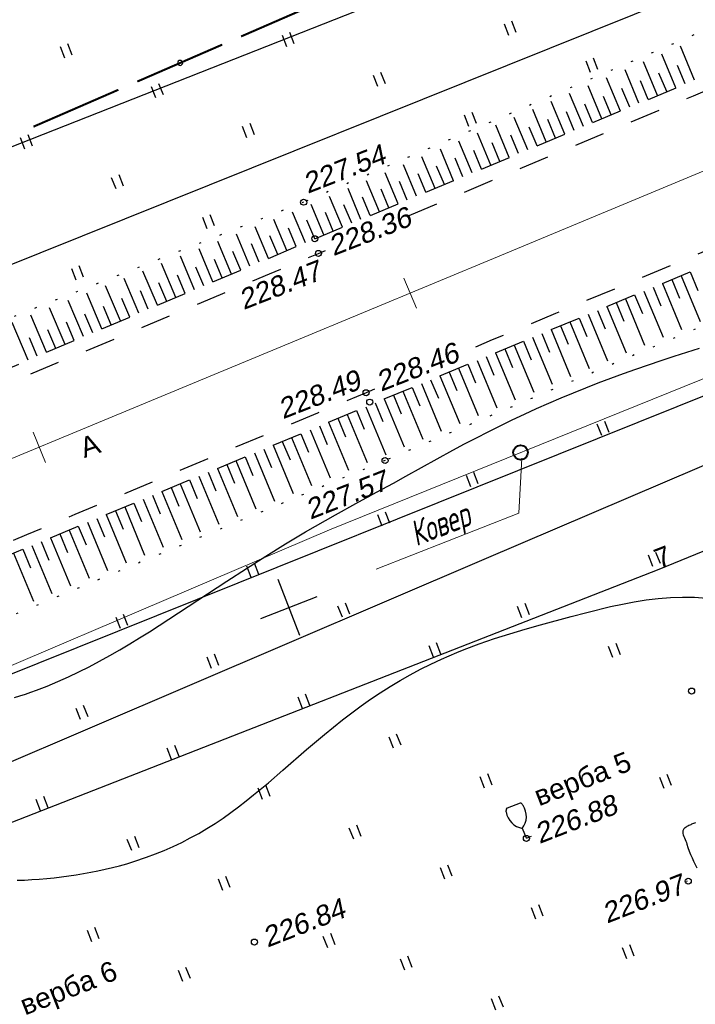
# Model space of a CAD drawing. Header units: millimetres. Extents: x -10 to 1169, y 1 to 1686.
# Tile 191 of 224: x 798 to 832, y 1158 to 1207. Entities that reach past the tile are written whole.
import ezdxf
from ezdxf.enums import TextEntityAlignment as Align
from ezdxf.lldxf.tags import DXFTag

# ---------------------------------------------------------------- set-up
doc = ezdxf.new("R2010")
doc.units = ezdxf.units.MM
for name, pattern in [('ADOT1', [1, 0, -1]), ('AHIDDEN2', [3, 1.5, -1.5]), ('CONTI', [0]), ('PHANTOM2', [1.25, 0.625, -0.125, 0.125, -0.125, 0.125, -0.125])]:
    doc.linetypes.add(name, pattern=pattern)
for name, color, linetype in [('CONTURS', 7, 'Continuous'), ('COORDS', 7, 'Continuous'), ('GPR_PICK', 7, 'Continuous'), ('IZOLINES', 32, 'Continuous'), ('PDIGIT', 170, 'Continuous'), ('PICKETS', 7, 'Continuous'), ('ОБЪЕКТЫ_АВТОДОРОГ', 7, 'Continuous'), ('УЧАСТКИ', 7, 'Continuous')]:
    doc.layers.add(name, color=color, linetype=linetype)
doc.layers.add('СВЯЗЬ', color=170, linetype='Связь', lineweight=30)
doc.styles.add('GPR', font='isocpeui.ttf', dxfattribs={"width": 0.8})
doc.styles.get("Standard").update_dxf_attribs({"font": 'arial.ttf'})
tags = doc.linetypes.add('газ', pattern='A,42.7,-5.08,["Г",Standard,S=2.54,R=0,X=-2.54,Y=-1.27],-3.81', length=51.59).pattern_tags.tags
tags[6] = DXFTag(74, 10)
doc.linetypes.add('Связь', pattern='A,12.5,[130,ltypeshp.shx,S=1,R=-30,X=0,Y=0.9],1,[130,ltypeshp.shx,S=1,R=-30,X=0,Y=0.9],1,[130,ltypeshp.shx,S=1,R=-30,X=0,Y=0.9],4.5', length=19)

# ---------------------------------------------------------------- blocks, each defined once
blk = doc.blocks.new('401')
at = {"layer": 'CONTURS'}
for p, q in [((0, 0), (0, 1.2)), ((0.8, 0), (0.8, 1.2))]:
    blk.add_line(p, q, dxfattribs=at)
blk = doc.blocks.new('133')
at = {"layer": 'CONTURS', "color": 7, "linetype": 'Continuous', "const_width": 0.2}
for points in [[(-11, 0), (-2, 0)], [(0, 0), (9, 0)]]:
    blk.add_lwpolyline(points, dxfattribs=at)
at = {"layer": 'CONTURS', "color": 7, "linetype": 'Continuous', "const_width": 0.5}
blk.add_lwpolyline([(-6.791, -0.003, 1), (-6.291, -0.003, 1)], format="xyb", close=True, dxfattribs=at)
blk = doc.blocks.new('390_2')
at = {"layer": 'CONTURS', "color": 7}
for p, q in [((0.699, 3.473), (-0.691, 3.473)), ((0.002, 1.058), (0.002, 0.029)), ((0.018, -0.002), (0.579, -0.002))]:
    blk.add_line(p, q, dxfattribs=at)
at = {"layer": 'CONTURS', "color": 7, "linetype": 'Continuous'}
for centre, radius, start, end in [((1.009, 2.723), 1.954, 167.2459, 239.37602), ((-19.937, 7.463), 19.521, 347.2459, 347.69834), ((-0.649, 3.258), 0.22, 101.94077, 167.69834), ((-0.691, 3.454), 0.0195, 90, 101.94077), ((-1.009, 2.723), 1.954, 300.62398, 12.7541), ((0.649, 3.258), 0.22, 12.30166, 76.96726), ((19.936, 7.463), 19.521, 192.30166, 192.7541)]:
    blk.add_arc(centre, radius, start, end, dxfattribs=at)
blk = doc.blocks.new('пкк')
at = {"layer": 'ОБЪЕКТЫ_АВТОДОРОГ', "lineweight": 15, "ltscale": 200}
blk.add_line((-0.011, -0.822), (-0.008, 0.805), dxfattribs=at)

msp = doc.modelspace()

# ---------------------------------------------------------------- linework, layer by layer
at = {"linetype": 'Continuous', "lineweight": 40}
msp.add_circle((823.30541, 1185.16039), 0.36213, dxfattribs=at)
at = {"layer": 'CONTURS', "color": 1, "linetype": 'газ', "lineweight": 15}
for p, q in [((813.78199, 1181.31461), (1023.98464, 1266.14331)), ((784.66589, 1168.88514), (813.78199, 1181.31461))]:
    msp.add_line(p, q, dxfattribs=at)
at = {"layer": 'CONTURS', "lineweight": -2}
for p, q in [((831.96699, 1203.70008), (831.26266, 1205.38631)), ((831.04424, 1203.31467), (830.34348, 1204.99239)), ((830.1215, 1202.92925), (829.42429, 1204.59846)), ((831.50561, 1203.50737), (831.12019, 1204.43011)), ((828.27601, 1202.15842), (827.58591, 1203.81061)), ((829.19876, 1202.54383), (828.5051, 1204.20454)), ((830.58287, 1203.12196), (830.19745, 1204.0447)), ((827.35327, 1201.773), (826.66672, 1203.41668)), ((828.73739, 1202.35112), (828.35197, 1203.27387)), ((829.66013, 1202.73654), (829.27471, 1203.65928)), ((826.43053, 1201.38758), (825.74753, 1203.02276)), ((827.81464, 1201.96571), (827.42922, 1202.88845)), ((825.50779, 1201.00217), (824.82833, 1202.62883)), ((826.8919, 1201.58029), (826.50648, 1202.50303)), ((823.6623, 1200.23134), (822.98994, 1201.84097)), ((824.58504, 1200.61675), (823.90914, 1202.2349)), ((825.96916, 1201.19488), (825.58373, 1202.11762)), ((822.73956, 1199.84592), (822.07073, 1201.44704)), ((824.12367, 1200.42404), (823.73824, 1201.34678)), ((825.04641, 1200.80946), (824.66099, 1201.7322)), ((821.81681, 1199.4605), (821.15152, 1201.0531)), ((823.20093, 1200.03863), (822.81549, 1200.96136)), ((820.89407, 1199.07509), (820.23229, 1200.65916)), ((822.27819, 1199.65321), (821.89273, 1200.57594)), ((819.04859, 1198.30426), (818.39377, 1199.87125)), ((819.97133, 1198.68967), (819.31305, 1200.26521)), ((821.35544, 1199.2678), (820.96997, 1200.19052)), ((818.12584, 1197.91884), (817.47445, 1199.47727)), ((819.50996, 1198.49696), (819.12441, 1199.41965)), ((820.4327, 1198.88238), (820.0472, 1199.80509)), ((817.2031, 1197.53342), (816.55507, 1199.08326)), ((818.58721, 1198.11155), (818.20161, 1199.03421)), ((816.28036, 1197.14801), (815.6356, 1198.68921)), ((817.66447, 1197.72613), (817.27877, 1198.64875)), ((814.43487, 1196.37717), (813.79614, 1197.9009)), ((815.35761, 1196.76259), (814.71598, 1198.2951)), ((815.81899, 1196.9553), (815.43292, 1197.87777)), ((816.74173, 1197.34071), (816.35588, 1198.26328)), ((813.51213, 1195.99176), (812.87599, 1197.50656)), ((814.89624, 1196.56988), (814.50984, 1197.49221)), ((812.59032, 1195.60411), (811.94742, 1197.13089)), ((813.9735, 1196.18447), (813.5866, 1197.10659)), ((811.66943, 1195.2143), (811.01593, 1196.76348)), ((813.05123, 1195.79793), (812.66359, 1196.71974)), ((809.82764, 1194.43468), (809.15381, 1196.02902)), ((810.74853, 1194.82449), (810.08476, 1196.39621)), ((811.20898, 1195.01939), (810.82012, 1195.94069)), ((812.12987, 1195.4092), (811.7415, 1196.3307)), ((808.90674, 1194.04487), (808.223, 1195.66188)), ((810.28808, 1194.62958), (809.89891, 1195.55075)), ((807.06495, 1193.26525), (806.36168, 1194.92772)), ((807.98584, 1193.65506), (807.2923, 1195.29479)), ((809.36719, 1194.23977), (808.97781, 1195.16085)), ((806.14405, 1192.87544), (805.43111, 1194.56069)), ((808.44629, 1193.84996), (808.05679, 1194.77099)), ((805.22316, 1192.48563), (804.50061, 1194.19367)), ((806.6045, 1193.07035), (806.21489, 1193.99133)), ((807.5254, 1193.46016), (807.13582, 1194.38115)), ((831.29413, 1193.96194), (832.24445, 1191.67442)), ((831.75587, 1194.15376), (832.13952, 1193.23028)), ((803.38137, 1191.70601), (802.63982, 1193.45972)), ((804.30226, 1192.09582), (803.57018, 1193.82668)), ((805.68361, 1192.68054), (805.294, 1193.60152)), ((830.37065, 1193.57829), (831.32358, 1191.28449)), ((830.83239, 1193.77012), (831.21604, 1192.84664)), ((802.46047, 1191.3162), (801.70958, 1193.09281)), ((804.76271, 1192.29073), (804.37314, 1193.21172)), ((828.98543, 1193.00283), (829.36907, 1192.07935)), ((829.44717, 1193.19465), (830.40271, 1190.89455)), ((829.90891, 1193.38647), (830.29255, 1192.46299)), ((801.53958, 1190.92639), (800.7795, 1192.72596)), ((803.84181, 1191.90092), (803.45231, 1192.82194)), ((828.06195, 1192.61918), (828.44559, 1191.6957)), ((828.52369, 1192.811), (829.48184, 1190.50462)), ((799.69779, 1190.14677), (798.92019, 1191.99259)), ((800.61868, 1190.53658), (799.84967, 1192.3592)), ((802.00002, 1191.1213), (801.61083, 1192.04245)), ((802.92092, 1191.51111), (802.53154, 1192.43218)), ((826.67673, 1192.04371), (827.6401, 1189.72475)), ((827.13847, 1192.23554), (827.52211, 1191.31206)), ((827.60021, 1192.42736), (828.56097, 1190.11468)), ((798.77689, 1189.75696), (797.99125, 1191.62618)), ((801.07913, 1190.73149), (800.69022, 1191.65276)), ((825.75324, 1191.66007), (826.71924, 1189.33481)), ((826.21499, 1191.85189), (826.59863, 1190.92841)), ((800.15823, 1190.34168), (799.76975, 1191.26313)), ((824.36802, 1191.0846), (824.75167, 1190.16112)), ((824.82976, 1191.27642), (825.79837, 1188.94488)), ((825.2915, 1191.46825), (825.67515, 1190.54477)), ((799.23734, 1189.95187), (798.84949, 1190.87359)), ((823.44454, 1190.70096), (823.82819, 1189.77748)), ((823.90628, 1190.89278), (824.8775, 1188.55495)), ((822.05932, 1190.12549), (823.03576, 1187.77508)), ((822.52106, 1190.31731), (822.90471, 1189.39383)), ((822.9828, 1190.50913), (823.95663, 1188.16501)), ((820.6741, 1189.55002), (821.05775, 1188.62654)), ((821.13584, 1189.74184), (822.1149, 1187.38514)), ((821.59758, 1189.93367), (821.98123, 1189.01019)), ((819.75062, 1189.16638), (820.13427, 1188.24289)), ((820.21236, 1189.3582), (821.19403, 1186.99521)), ((818.3654, 1188.59091), (819.35229, 1186.21534)), ((818.82714, 1188.78273), (819.21079, 1187.85925)), ((819.28888, 1188.97455), (820.27316, 1186.60527)), ((817.44192, 1188.20726), (818.43142, 1185.8254)), ((817.90366, 1188.39908), (818.28731, 1187.4756)), ((816.0567, 1187.63179), (816.44034, 1186.70831)), ((816.51844, 1187.82362), (817.51056, 1185.43547)), ((816.98018, 1188.01544), (817.36382, 1187.09196)), ((815.13322, 1187.24815), (815.51686, 1186.32467)), ((815.59496, 1187.43997), (816.58969, 1185.04553)), ((813.748, 1186.67268), (814.74317, 1184.27717)), ((814.20974, 1186.8645), (814.59338, 1185.94102)), ((814.67148, 1187.05633), (815.66661, 1184.66092)), ((812.82452, 1186.28904), (813.81974, 1183.89342)), ((813.28626, 1186.48086), (813.6699, 1185.55738)), ((811.4393, 1185.71357), (811.82294, 1184.79009)), ((811.90104, 1185.90539), (812.8963, 1183.50967)), ((812.36278, 1186.09721), (812.74642, 1185.17373)), ((810.05408, 1185.1381), (811.04942, 1182.74218)), ((810.51582, 1185.32992), (810.89946, 1184.40644)), ((810.97756, 1185.52175), (811.97286, 1183.12592)), ((809.13059, 1184.75446), (810.12599, 1182.35843)), ((809.59233, 1184.94628), (809.97598, 1184.0228)), ((807.74537, 1184.17899), (808.12902, 1183.25551)), ((808.20711, 1184.37081), (809.20255, 1181.97468)), ((808.66885, 1184.56263), (809.0525, 1183.63915)), ((806.82189, 1183.79534), (807.20554, 1182.87186)), ((807.28363, 1183.98717), (808.27911, 1181.59093)), ((805.43667, 1183.21988), (806.43224, 1180.82343)), ((805.89841, 1183.4117), (806.28206, 1182.48822)), ((806.36015, 1183.60352), (807.35567, 1181.20718)), ((804.51319, 1182.83623), (805.5088, 1180.43968)), ((804.97493, 1183.02805), (805.35858, 1182.10457)), ((803.12797, 1182.26076), (803.51162, 1181.33728)), ((803.58971, 1182.45259), (804.58536, 1180.05594)), ((804.05145, 1182.64441), (804.4351, 1181.72093)), ((802.20449, 1181.87712), (802.58814, 1180.95364)), ((802.66623, 1182.06894), (803.66192, 1179.67219)), ((800.81927, 1181.30165), (801.81505, 1178.90469)), ((801.28101, 1181.49347), (801.66465, 1180.56999)), ((801.74275, 1181.68529), (802.73848, 1179.28844)), ((799.43405, 1180.72618), (799.81769, 1179.8027)), ((799.89579, 1180.918), (800.89161, 1178.52094)), ((800.35753, 1181.10983), (800.74117, 1180.18635)), ((798.51057, 1180.34254), (798.89421, 1179.41906)), ((798.97231, 1180.53436), (799.96817, 1178.13719)), ((798.04883, 1180.15071), (799.04473, 1177.75344))]:
    msp.add_line(p, q, dxfattribs=at)
at = {"layer": 'CONTURS', "linetype": 'CONTI', "lineweight": 15}
for p, q in [((823.36246, 1184.86965), (823.2223, 1182.13637)), ((823.2223, 1182.13637), (816.11165, 1179.35697))]:
    msp.add_line(p, q, dxfattribs=at)
at = {"layer": 'CONTURS', "linetype": 'ADOT1'}
for points in [[(910.30687, 1238.43571), (888.95953, 1229.62229), (865.36474, 1220.16123), (843.05025, 1210.70995), (812.50296, 1197.61868), (787.99718, 1187.95292)], [(913.77551, 1226.27928), (893.83223, 1216.75525), (869.78498, 1206.55366), (848.20904, 1198.16303), (816.55641, 1184.75996), (792.33103, 1174.69273)]]:
    msp.add_lwpolyline(points, dxfattribs=at)
at = {"layer": 'CONTURS', "linetype": 'AHIDDEN2'}
for points in [[(788.64704, 1185.46906), (813.05836, 1195.80223), (844.01907, 1208.73406), (866.09174, 1218.01567), (889.55861, 1227.76278), (910.81169, 1236.5866)], [(791.58446, 1177.4652), (847.29016, 1200.60723), (868.59887, 1209.6321), (892.47416, 1219.41109), (913.32802, 1228.12181)]]:
    msp.add_lwpolyline(points, dxfattribs=at)
at = {"layer": 'CONTURS', "linetype": 'AHIDDEN2', "flags": 128}
for points in [[(817.75196, 1196.96489), (819.46621, 1197.6848), (822.57824, 1198.99293), (825.69019, 1200.30123), (828.80242, 1201.60886), (831.91528, 1202.91498), (835.02911, 1204.21875), (838.14427, 1205.51931), (839.6292, 1206.137)], [(847.36192, 1201.37576), (847.03908, 1201.24134), (843.89574, 1199.93219), (840.75249, 1198.62284), (837.60934, 1197.31325), (834.46631, 1196.00336), (831.32341, 1194.69315), (828.18068, 1193.38256), (825.03811, 1192.07156), (821.89574, 1190.76011), (820.31923, 1190.10186)], [(793.37484, 1186.75029), (793.71894, 1186.89448), (796.15905, 1187.91696), (798.59918, 1188.93936), (801.03934, 1189.96171), (803.47952, 1190.98399), (805.91974, 1192.00621), (808.35998, 1193.02836), (810.80024, 1194.05045), (813.24054, 1195.07247), (813.59722, 1195.22201)], [(816.03007, 1188.31045), (815.61163, 1188.13566), (813.19513, 1187.12579), (810.77873, 1186.11566), (808.36244, 1185.10527), (805.94625, 1184.09462), (803.53018, 1183.0837), (801.11422, 1182.07253), (798.69837, 1181.06109), (796.28262, 1180.04939), (793.86699, 1179.03743), (791.45146, 1178.02521)]]:
    msp.add_lwpolyline(points, dxfattribs=at)
at = {"layer": 'CONTURS', "color": 34, "linetype": 'Continuous', "flags": 128}
msp.add_lwpolyline([(832.00761, 1166.73011), (831.95971, 1166.71227), (831.91254, 1166.6933), (831.86654, 1166.67372), (831.82215, 1166.65404), (831.77673, 1166.63366), (831.7294, 1166.61217), (831.68125, 1166.58946), (831.63334, 1166.56545), (831.58676, 1166.54003), (831.54257, 1166.5131), (831.50186, 1166.48457), (831.46569, 1166.45433), (831.43514, 1166.42229), (831.41128, 1166.38834), (831.38962, 1166.33184), (831.38374, 1166.2687), (831.39098, 1166.20013), (831.40867, 1166.12733), (831.43413, 1166.05153), (831.46471, 1165.97392), (831.49772, 1165.89573), (831.53051, 1165.81816), (831.56039, 1165.74242), (831.58471, 1165.66972), (831.64033, 1165.4946), (831.70331, 1165.32193), (831.77225, 1165.15125), (831.84576, 1164.98207), (831.92245, 1164.81395), (832.00092, 1164.64639), (832.07977, 1164.47893)], dxfattribs=at)
at = {"layer": 'COORDS', "lineweight": -2}
for p, q in [((812.31721, 1176.0478), (811.22505, 1178.84194)), ((810.37406, 1176.89879), (813.16819, 1177.99095))]:
    msp.add_line(p, q, dxfattribs=at)
at = {"layer": 'IZOLINES'}
for points in [[(798.09841, 1172.95797), (798.37459, 1173.04292), (798.64932, 1173.13232), (798.92259, 1173.22604), (799.19438, 1173.32392), (799.73333, 1173.53153), (800.26618, 1173.75395), (800.79297, 1173.99001), (801.31387, 1174.23856), (801.82909, 1174.49844), (802.33895, 1174.76853), (802.8438, 1175.04774), (803.34406, 1175.33498), (803.8402, 1175.62923), (804.33269, 1175.92948), (804.82205, 1176.23478), (805.79342, 1176.85682), (806.75846, 1177.4886), (808.68468, 1178.75806), (809.65215, 1179.38608), (810.62565, 1180.00459), (811.60671, 1180.61091), (812.10036, 1180.90894), (812.59615, 1181.20337), (813.09406, 1181.49418), (814.0959, 1182.0652), (815.10469, 1182.62376), (816.13019, 1183.18082), (816.12728, 1183.17942), (816.97536, 1183.63987), (816.97552, 1183.63996), (816.97543, 1183.64022), (817.59414, 1183.98065), (817.59383, 1183.97996), (819.92711, 1185.26867), (820.51458, 1185.58317), (821.10468, 1185.89267), (821.69766, 1186.19658), (822.29368, 1186.49441), (822.89285, 1186.78578), (823.49522, 1187.0704), (824.1008, 1187.34805), (824.70956, 1187.61859), (825.32142, 1187.88194), (825.93629, 1188.13809), (826.55405, 1188.38709), (827.17457, 1188.62908), (827.79767, 1188.86422), (828.4232, 1189.09277), (829.05097, 1189.31503), (829.68079, 1189.53134), (830.31246, 1189.7421), (830.94581, 1189.94775), (832.2167, 1190.34561)], [(798.23269, 1163.86322), (798.60165, 1163.87686), (798.97032, 1163.89634), (799.3386, 1163.92162), (799.7064, 1163.95266), (800.07364, 1163.98948), (800.44022, 1164.0321), (800.80603, 1164.08057), (801.17097, 1164.13497), (801.53492, 1164.19538), (801.89776, 1164.26193), (802.25936, 1164.33473), (802.61956, 1164.41394), (802.97821, 1164.49971), (803.33513, 1164.5922), (803.69014, 1164.69157), (804.04304, 1164.79801), (804.68033, 1165.01079), (804.67221, 1165.00843), (805.12101, 1165.17447), (805.56448, 1165.35388), (806.00226, 1165.54633), (806.43388, 1165.75186), (806.85891, 1165.97034), (807.27701, 1166.20144), (807.688, 1166.44469), (808.09182, 1166.6994), (808.4886, 1166.96474), (808.8786, 1167.23976), (809.26226, 1167.52341), (809.64016, 1167.8146), (810.01297, 1168.1122), (810.74634, 1168.72212), (811.46906, 1169.34455), (812.64951, 1170.37187), (812.65005, 1170.37234), (812.65113, 1170.37327), (812.65052, 1170.37408), (813.53513, 1171.12318), (813.98346, 1171.49043), (814.43724, 1171.85084), (814.89719, 1172.2032), (815.36389, 1172.54643), (815.83772, 1172.87956), (816.31895, 1173.20169), (816.80768, 1173.51209), (817.30388, 1173.81013), (817.80741, 1174.09532), (818.31801, 1174.36735), (818.83533, 1174.62603), (819.35897, 1174.87137), (819.7443, 1175.04187), (820.13199, 1175.2053), (820.13182, 1175.20543), (820.50196, 1175.35407), (821.24847, 1175.63462), (822.00227, 1175.89439), (822.76181, 1176.13639), (823.52564, 1176.36425), (824.29242, 1176.58182), (825.83103, 1176.9984), (826.60761, 1177.20052), (826.60993, 1177.20111), (826.60993, 1177.20111), (826.60993, 1177.20111), (826.60993, 1177.20112), (826.60994, 1177.20112), (826.61107, 1177.20025), (827.78433, 1177.48765), (828.3743, 1177.61644), (828.9671, 1177.73069), (829.56291, 1177.82631), (830.16155, 1177.89935), (830.76234, 1177.94628), (831.36414, 1177.96428), (831.9655, 1177.95151), (832.56478, 1177.90741)], [(831.58586, 1163.8134), (831.58477, 1163.8417), (831.58476, 1163.84193), (831.58476, 1163.84193), (831.58476, 1163.84193), (831.58476, 1163.84193), (831.58476, 1163.84193), (831.58476, 1163.84193), (831.58476, 1163.84194), (831.58475, 1163.84195), (831.58598, 1163.80612), (831.58587, 1163.81341)]]:
    msp.add_lwpolyline(points, dxfattribs=at)
at = {"layer": 'PICKETS', "color": 7, "lineweight": -2}
for centre in [(812.50296, 1197.61868), (813.05836, 1195.80223), (813.24054, 1195.07247), (815.61163, 1188.13566), (815.79475, 1187.66718), (816.55641, 1184.75996), (831.81966, 1173.28412), (823.59505, 1165.95067), (831.65571, 1163.8232), (810.04829, 1160.78974)]:
    msp.add_circle(centre, 0.15, dxfattribs=at)
at = {"layer": 'ОБЪЕКТЫ_АВТОДОРОГ', "color": 0, "linetype": 'PHANTOM2', "lineweight": 15, "ltscale": 200}
msp.add_lwpolyline([(709.20139, 1148.17385), (714.99592, 1150.5382), (721.15934, 1153.06473), (727.68666, 1155.75002), (734.57288, 1158.59062), (741.81303, 1161.5831), (749.40212, 1164.72403), (757.33515, 1168.00995), (765.60794, 1171.43804), (774.21945, 1175.0079), (783.16945, 1178.71972), (792.45769, 1182.57368), (802.08394, 1186.57), (812.04796, 1190.70887), (822.34951, 1194.99048), (832.98836, 1199.41504), (843.94922, 1203.97599), (855.15669, 1208.63985), (866.5203, 1213.36638), (877.9496, 1218.11536), (889.35415, 1222.84655), (900.64348, 1227.51973), (911.72715, 1232.09467), (922.51469, 1236.53113)], dxfattribs=at)
at = {"layer": 'СВЯЗЬ', "linetype": 'Связь', "lineweight": 30}
msp.add_lwpolyline([(1146.41637, 1263.14375), (1091.87553, 1271.08924), (1069.03704, 1272.80813), (1046.03853, 1270.71967), (1025.33756, 1264.51391), (938.07518, 1229.64794), (821.4805, 1179.84158), (792.13752, 1167.29619), (784.73035, 1160.22506), (779.95347, 1158.7997), (770.75835, 1158.19786), (712.82603, 1132.60797), (670.67828, 1114.17347), (616.9123, 1103.12252), (569.8256, 1099.02841)], dxfattribs=at)
at = {"layer": 'УЧАСТКИ', "color": 6, "linetype": 'Continuous', "lineweight": -2}
for p, q in [((1028.47296, 1287.12276), (755.40943, 1177.42344)), ((762.29277, 1159.81352), (1034.03834, 1268.98415)), ((878.25935, 1232.0365), (753.32104, 1182.76627)), ((830.20396, 1179.3459), (865.66443, 1193.94659)), ((764.66785, 1153.73727), (830.20396, 1179.3459))]:
    msp.add_line(p, q, dxfattribs=at)

# ---------------------------------------------------------------- block references
at = {"layer": 'CONTURS', "lineweight": -2}
for name, p, xscale, yscale, zscale, rotation in [('133', (813.6194, 1207.70861), 0.512482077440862, 0.5, 0.512482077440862, 203.4825691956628), ('401', (822.71808, 1205.92201), 0.4999999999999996, 0.4999999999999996, 0.4999999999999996, 21.3494687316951), ('133', (803.27854, 1203.21602), 0.512482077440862, 0.5, 0.512482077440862, 203.4825691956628), ('401', (811.66442, 1205.35925), 0.4999999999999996, 0.4999999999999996, 0.4999999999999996, 21.3494687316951), ('401', (800.61077, 1204.79649), 0.4999999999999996, 0.4999999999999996, 0.4999999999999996, 21.3494687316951), ('401', (826.78493, 1204.07839), 0.4999999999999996, 0.4999999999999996, 0.4999999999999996, 21.3494687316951), ('401', (816.19844, 1203.37362), 0.4999999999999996, 0.4999999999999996, 0.4999999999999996, 21.3494687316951), ('401', (805.14478, 1202.81086), 0.4999999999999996, 0.4999999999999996, 0.4999999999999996, 21.3494687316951), ('401', (820.73245, 1201.388), 0.4999999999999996, 0.4999999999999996, 0.4999999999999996, 21.3494687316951), ('401', (809.6788, 1200.82524), 0.4999999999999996, 0.4999999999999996, 0.4999999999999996, 21.3494687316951), ('401', (798.62514, 1200.26247), 0.4999999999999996, 0.4999999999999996, 0.4999999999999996, 21.3494687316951), ('401', (803.15915, 1198.27685), 0.4999999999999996, 0.4999999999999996, 0.4999999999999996, 21.3494687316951), ('401', (807.69317, 1196.29122), 0.4999999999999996, 0.4999999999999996, 0.4999999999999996, 21.3494687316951), ('401', (801.17353, 1193.74283), 0.4999999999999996, 0.4999999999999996, 0.4999999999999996, 21.3494687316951), ('401', (827.34406, 1186.00325), 0.4999999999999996, 0.4999999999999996, 0.4999999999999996, 21.3494687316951), ('401', (820.82442, 1183.45486), 0.4999999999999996, 0.4999999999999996, 0.4999999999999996, 21.3494687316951), ('401', (816.41639, 1181.49257), 0.4999999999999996, 0.4999999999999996, 0.4999999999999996, 21.3494687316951), ('401', (829.89245, 1179.48361), 0.4999999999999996, 0.4999999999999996, 0.4999999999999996, 21.3494687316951), ('401', (809.89674, 1178.94419), 0.4999999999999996, 0.4999999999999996, 0.4999999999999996, 21.3494687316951), ('401', (814.43076, 1176.95856), 0.4999999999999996, 0.4999999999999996, 0.4999999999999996, 21.3494687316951), ('401', (823.37281, 1176.93522), 0.4999999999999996, 0.4999999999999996, 0.4999999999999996, 21.3494687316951), ('401', (803.3771, 1176.3958), 0.4999999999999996, 0.4999999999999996, 0.4999999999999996, 21.3494687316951), ('401', (818.96477, 1174.97293), 0.4999999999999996, 0.4999999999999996, 0.4999999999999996, 21.3494687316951), ('401', (827.90682, 1174.94959), 0.4999999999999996, 0.4999999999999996, 0.4999999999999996, 21.3494687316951), ('401', (807.91112, 1174.41017), 0.4999999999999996, 0.4999999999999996, 0.4999999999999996, 21.3494687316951), ('401', (812.44513, 1172.42454), 0.4999999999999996, 0.4999999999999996, 0.4999999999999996, 21.3494687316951), ('401', (801.39148, 1171.86178), 0.4999999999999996, 0.4999999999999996, 0.4999999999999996, 21.3494687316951), ('401', (816.97915, 1170.43892), 0.4999999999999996, 0.4999999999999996, 0.4999999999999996, 21.3494687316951), ('401', (805.92549, 1169.87616), 0.4999999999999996, 0.4999999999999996, 0.4999999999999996, 21.3494687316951), ('401', (821.51316, 1168.45329), 0.4999999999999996, 0.4999999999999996, 0.4999999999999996, 21.3494687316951), ('401', (830.45521, 1168.42995), 0.4999999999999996, 0.4999999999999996, 0.4999999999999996, 21.3494687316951), ('401', (810.45951, 1167.89053), 0.4999999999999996, 0.4999999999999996, 0.4999999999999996, 21.3494687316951), ('401', (799.40585, 1167.32777), 0.4999999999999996, 0.4999999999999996, 0.4999999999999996, 21.3494687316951), ('390_2', (823.5834, 1165.96205), 0.4999999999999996, 0.4999999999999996, 0.4999999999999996, 21.3494687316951), ('401', (814.99352, 1165.9049), 0.4999999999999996, 0.4999999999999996, 0.4999999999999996, 21.3494687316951), ('401', (803.93987, 1165.34214), 0.4999999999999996, 0.4999999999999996, 0.4999999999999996, 21.3494687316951), ('401', (819.52754, 1163.91928), 0.4999999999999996, 0.4999999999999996, 0.4999999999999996, 21.3494687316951), ('401', (808.47388, 1163.35651), 0.4999999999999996, 0.4999999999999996, 0.4999999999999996, 21.3494687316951), ('401', (824.06155, 1161.93365), 0.4999999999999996, 0.4999999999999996, 0.4999999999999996, 21.3494687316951), ('401', (801.95424, 1160.80813), 0.4999999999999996, 0.4999999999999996, 0.4999999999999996, 21.3494687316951), ('401', (813.69952, 1160.50572), 0.4999999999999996, 0.4999999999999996, 0.4999999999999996, 21.3494687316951), ('401', (828.59557, 1159.94803), 0.4999999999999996, 0.4999999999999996, 0.4999999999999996, 21.3494687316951), ('401', (817.54191, 1159.38526), 0.4999999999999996, 0.4999999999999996, 0.4999999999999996, 21.3494687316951), ('401', (806.48826, 1158.8225), 0.4999999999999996, 0.4999999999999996, 0.4999999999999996, 21.3494687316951), ('401', (822.07593, 1157.39964), 0.4999999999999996, 0.4999999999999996, 0.4999999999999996, 21.3494687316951)]:
    msp.add_blockref(name, p, dxfattribs=dict(at, xscale=xscale, yscale=yscale, zscale=zscale, rotation=rotation))
at = {"layer": 'ОБЪЕКТЫ_АВТОДОРОГ', "color": 0, "linetype": 'PHANTOM2', "lineweight": 15}
for p, rotation in [((817.81329, 1193.1051), 22.56913060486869), ((799.34361, 1185.43236), 22.54569012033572)]:
    msp.add_blockref('пкк', p, dxfattribs=dict(at, rotation=rotation))

# ---------------------------------------------------------------- texts
at = {"layer": 'CONTURS', "lineweight": -2}
for s, p in [('верба 5', (824.22238, 1167.54133)), ('верба 6', (798.62659, 1157.13141))]:
    msp.add_text(s, height=1, rotation=21.349469, dxfattribs=at).set_placement(p)
at = {"layer": 'GPR_PICK', "style": 'GPR', "width": 0.7}
msp.add_text('Ковер', height=1.25, rotation=21.349469, dxfattribs=at).set_placement((819.52144, 1181.02774), align=Align.CENTER)
at = {"layer": 'PDIGIT', "color": 7, "lineweight": -2, "oblique": 10}
for s, p in [('227.54', (812.70308, 1198.03318)), ('228.36', (813.98081, 1194.92746)), ('228.47', (809.50942, 1192.24775)), ('228.46', (816.35066, 1188.17709)), ('228.49', (811.46957, 1186.80924)), ('227.57', (812.83181, 1181.80682)), ('226.88', (824.24276, 1165.66701)), ('226.97', (827.60283, 1161.70218)), ('226.84', (810.69601, 1160.50608))]:
    msp.add_text(s, height=1, rotation=21.349469, dxfattribs=at).set_placement(p)
at = {"layer": 'ОБЪЕКТЫ_АВТОДОРОГ', "lineweight": -2}
msp.add_text('А', height=1, rotation=19.258568, dxfattribs=at).set_placement((801.58287, 1184.87752))
at = {"layer": 'УЧАСТКИ', "color": 6, "lineweight": -2}
msp.add_text('7', height=1, rotation=21.349469, dxfattribs=at).set_placement((830.20396, 1179.3459))

doc.saveas('drawing.dxf')
